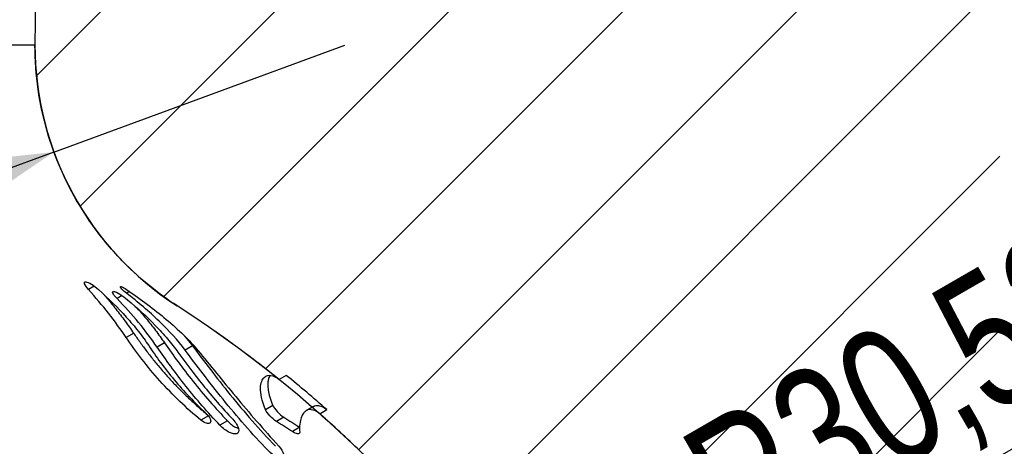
# Model space of a CAD drawing. Header units: millimetres. Extents: x 8 to 586, y 8 to 412.
# Tile 37 of 58: x 225 to 250, y 319 to 330. Entities that reach past the tile are written whole.
import ezdxf

# ---------------------------------------------------------------- set-up
doc = ezdxf.new("R2010")
doc.units = ezdxf.units.MM
for name, color, linetype in [('DETAIL', 3, 'Continuous'), ('DIMENSIONS', 2, 'Continuous'), ('HATCH', 3, 'Continuous')]:
    doc.layers.add(name, color=color, linetype=linetype)
doc.layers.add('OUTLINE', color=7, linetype='Continuous', lineweight=25)
doc.styles.add('SLDTEXTSTYLE0', font='TXT', dxfattribs={"width": 0.75})
doc.dimstyles.new('SLDDIMSTYLE1', dxfattribs={"dimtxt": 3.5, "dimasz": 2, "dimexe": 0, "dimexo": 0.0625, "dimgap": 0.875, "dimtad": 0, "dimtih": 1, "dimtoh": 1, "dimrnd": 1e-09, "dimzin": 12, "dimdsep": 46, "dimtxsty": 'SLDTEXTSTYLE0', "dimsah": 1, "dimcen": 0.09, "dimadec": 0, "dimazin": 3, "dimtfac": 1, "dimtofl": 0, "dimtmove": 0, "dimatfit": 3, "dimfxl": 0, "dimfrac": 2, "dimtolj": 1, "dimtzin": 12, "dimarcsym": 0})
doc.dimstyles.new('SLDDIMSTYLE7', dxfattribs={"dimtxt": 3.5, "dimasz": 2, "dimexe": 0, "dimexo": 0.0625, "dimgap": 0.875, "dimtad": 1, "dimrnd": 1e-09, "dimzin": 12, "dimdsep": 46, "dimtxsty": 'SLDTEXTSTYLE0', "dimsah": 1, "dimcen": 0, "dimadec": 0, "dimazin": 3, "dimtfac": 1, "dimtofl": 0, "dimtmove": 0, "dimatfit": 3, "dimfxl": 0, "dimfrac": 2, "dimtolj": 1, "dimtzin": 12, "dimarcsym": 0})

# ---------------------------------------------------------------- blocks, each defined once
blk = doc.blocks.new('_D_41')
at = {"layer": 'DIMENSIONS'}
for p, q in [((262.919, 389.978), (262.919, 199.684)), ((258.919, 199.684), (253.919, 196.272)), ((258.919, 199.684), (263.919, 199.684)), ((253.919, 196.272), (243.354, 196.272))]:
    blk.add_line(p, q, dxfattribs=at)
blk.add_solid([(262.919, 199.684), (263.419, 201.684), (262.419, 201.684)], dxfattribs=at)
at = {"layer": 'DIMENSIONS', "insert": (263.919, 201.418), "char_height": 3.5, "attachment_point": 1, "style": 'SLDTEXTSTYLE0'}
blk.add_mtext('193,71', dxfattribs=at)
blk = doc.blocks.new('_D_42')
at = {"layer": 'DIMENSIONS'}
for p, q in [((262.919, 199.684), (262.919, 194.072)), ((242.554, 194.072), (263.919, 194.072))]:
    blk.add_line(p, q, dxfattribs=at)
blk.add_solid([(262.919, 194.072), (263.419, 196.072), (262.419, 196.072)], dxfattribs=at)
at = {"layer": 'DIMENSIONS', "insert": (263.919, 195.806), "char_height": 3.5, "attachment_point": 1, "style": 'SLDTEXTSTYLE0'}
blk.add_mtext('195,91', dxfattribs=at)
blk = doc.blocks.new('_D_43')
at = {"layer": 'DIMENSIONS'}
for p, q in [((262.919, 194.072), (262.919, 187.178)), ((258.919, 187.178), (253.919, 184.572)), ((258.919, 187.178), (263.919, 187.178)), ((253.919, 184.572), (242.554, 184.572))]:
    blk.add_line(p, q, dxfattribs=at)
blk.add_solid([(262.919, 187.178), (263.419, 189.178), (262.419, 189.178)], dxfattribs=at)
at = {"layer": 'DIMENSIONS', "insert": (263.919, 188.912), "char_height": 3.5, "attachment_point": 1, "style": 'SLDTEXTSTYLE0'}
blk.add_mtext('205,4', dxfattribs=at)
blk = doc.blocks.new('_D_44')
at = {"layer": 'DIMENSIONS'}
for p, q in [((262.919, 187.178), (262.919, 181.572)), ((243.754, 181.572), (263.919, 181.572))]:
    blk.add_line(p, q, dxfattribs=at)
blk.add_solid([(262.919, 181.572), (263.419, 183.572), (262.419, 183.572)], dxfattribs=at)
at = {"layer": 'DIMENSIONS', "insert": (263.919, 183.306), "char_height": 3.5, "attachment_point": 1, "style": 'SLDTEXTSTYLE0'}
blk.add_mtext('208,41', dxfattribs=at)
blk = doc.blocks.new('_D_45')
at = {"layer": 'DIMENSIONS'}
for p, q in [((262.919, 181.572), (262.919, 163.572)), ((242.097, 163.572), (263.919, 163.572))]:
    blk.add_line(p, q, dxfattribs=at)
blk.add_solid([(262.919, 163.572), (263.419, 165.572), (262.419, 165.572)], dxfattribs=at)
at = {"layer": 'DIMENSIONS', "insert": (263.919, 165.306), "char_height": 3.5, "attachment_point": 1, "style": 'SLDTEXTSTYLE0'}
blk.add_mtext('226,41', dxfattribs=at)
blk = doc.blocks.new('_D_46')
at = {"layer": 'DIMENSIONS'}
for q in [(233.078, 329.184), (213.287, 321.914)]:
    blk.add_line((225.569, 326.426), q, dxfattribs=at)
blk.add_solid([(225.569, 326.426), (223.519, 326.205), (223.864, 325.267)], dxfattribs=at)
at = {"layer": 'DIMENSIONS', "insert": (211.742, 326.12), "char_height": 3.5, "attachment_point": 1, "rotation": 20.1696, "style": 'SLDTEXTSTYLE0'}
blk.add_mtext('R8', dxfattribs=at)
blk = doc.blocks.new('_D_47')
at = {"layer": 'DIMENSIONS'}
for q in [(256.348, 322.261), (212.23, 296.79)]:
    blk.add_line((238.664, 312.051), q, dxfattribs=at)
blk.add_solid([(238.664, 312.051), (240.646, 312.618), (240.146, 313.484)], dxfattribs=at)
at = {"layer": 'DIMENSIONS', "insert": (241.563, 318.928), "char_height": 3.5, "attachment_point": 1, "rotation": 30, "style": 'SLDTEXTSTYLE0'}
blk.add_mtext('R30,52', dxfattribs=at)

msp = doc.modelspace()

# ---------------------------------------------------------------- hatches: boundary and pattern name
at = {"layer": 'HATCH'}
h = msp.add_hatch(dxfattribs=at)
h.set_pattern_fill('ANSI31', color=256, style=0)
edge = h.paths.add_edge_path(flags=0)
edge.add_line((242.35365, 289.38953), (242.35365, 196.27238))
edge.add_arc((240.64115, 196.27238), 1.7125, 320.033787, 360, ccw=False)
edge.add_arc((243.26615, 194.07238), 1.7125, 140.033787, 180)
edge.add_line((241.55365, 194.07238), (241.55365, 193.87238))
edge.add_line((241.55365, 193.87238), (241.65365, 193.87238))
edge.add_line((241.65365, 193.87238), (241.65365, 190.53112))
edge.add_line((241.65365, 190.53112), (241.55365, 190.53112))
edge.add_line((241.55365, 190.53112), (241.55365, 190.27105))
edge.add_line((241.55365, 190.27105), (241.65365, 190.27105))
edge.add_line((241.65365, 190.27105), (241.65365, 189.30434))
edge.add_line((241.65365, 189.30434), (241.55366, 189.30435))
edge.add_line((241.55366, 189.30435), (241.55365, 185.51506))
edge.add_line((241.55365, 185.51506), (241.65365, 185.51506))
edge.add_line((241.65365, 185.51506), (241.65365, 184.57849))
edge.add_line((241.65365, 184.57849), (241.55365, 184.57849))
edge.add_line((241.55365, 184.57849), (241.55365, 184.57238))
edge.add_arc((244.05365, 184.57238), 2.5, 180, 223.602819)
edge.add_arc((240.90365, 181.57238), 1.85, 0, 43.602819, ccw=False)
edge.add_line((242.75365, 181.57238), (242.75365, 176.07238))
edge.add_arc((194.75365, 176.07238), 48, 350.267436, 360, ccw=False)
edge.add_line((242.06281, 167.958), (242.24622, 167.50194))
edge.add_arc((241.41122, 167.16613), 0.9, -43.521978, 21.908132, ccw=False)
edge.add_line((242.06382, 166.54636), (241.72531, 166.18992))
edge.add_arc((194.75365, 176.07238), 48, 344.905213, 348.118718, ccw=False)
edge.add_line((241.09748, 163.57238), (249.98532, 163.57238))
edge.add_line((249.98532, 163.57238), (249.98532, 389.97839))
edge.add_line((249.98532, 389.97839), (220.72865, 389.97839))
edge.add_arc((220.72865, 389.17839), 0.8, 90, 180)
edge.add_line((219.92865, 389.17839), (219.92865, 387.68388))
edge.add_line((219.92865, 387.68388), (222.07865, 362.18388))
edge.add_arc((251.97258, 364.70435), 30, 184.819422, 199.012491)
edge.add_arc((180.81037, 340.18388), 45.26828, 0, 19.012491, ccw=False)
edge.add_arc((201.07865, 340.18388), 25, 349.611142, 360, ccw=False)
edge.add_arc((261.07865, 329.18388), 36, 169.611142, 180)
edge.add_spline(control_points=[(225.07865, 329.18388), (225.07865, 328.40552), (225.30699, 326.90872), (226.06304, 325.22288), (226.81847, 324.1726), (227.65431, 323.25662), (228.27506, 322.76178), (229.4553, 322.0022), (230.34803, 321.37204), (231.16341, 320.733), (231.38184, 320.55694)], knot_values=[0, 0, 0, 0, 0.037975, 0.07595, 0.10073333, 0.113925, 0.1519, 0.1519, 0.2084625, 0.2298468, 0.2298468, 0.2298468, 0.2298468], weights=[1, 1, 1, 1, 1, 1, 1, 1, 1, 1, 1], degree=3, periodic=0)
edge.add_line((231.38184, 320.55694), (231.56646, 320.6649))
edge.add_spline(control_points=[(231.56646, 320.6649), (231.9209, 320.37777), (232.26898, 320.08262), (232.61035, 319.78007)], knot_values=[0.00017341, 0.00017341, 0.00017341, 0.00017341, 0.00154169, 0.00154169, 0.00154169, 0.00154169], weights=[1, 1, 1, 1], degree=3, periodic=0)
edge.add_line((232.61035, 319.78007), (232.42862, 319.6738))
edge.add_spline(control_points=[(232.42862, 319.6738), (232.78681, 319.3577), (233.13139, 319.03896), (233.46378, 318.71724)], knot_values=[0.26534504, 0.26534504, 0.26534504, 0.26534504, 0.30317597, 0.30317597, 0.30317597, 0.30317597], weights=[1, 1, 1, 1], degree=3, periodic=0)
edge.add_line((233.46378, 318.71724), (233.643, 318.82204))
edge.add_spline(control_points=[(233.643, 318.82204), (236.14289, 316.39353), (238.25159, 313.49174), (239.79161, 310.36517)], knot_values=[0.00007158, 0.00007158, 0.00007158, 0.00007158, 0.01052736, 0.01052736, 0.01052736, 0.01052736], weights=[1, 1, 1, 1], degree=3, periodic=0)
edge.add_line((239.79161, 310.36517), (239.61852, 310.26396))
edge.add_spline(control_points=[(239.61852, 310.26396), (239.91277, 309.66587), (240.19017, 309.05256), (240.44832, 308.42661)], knot_values=[0.60521987, 0.60521987, 0.60521987, 0.60521987, 0.66272875, 0.66272875, 0.66272875, 0.66272875], weights=[1, 1, 1, 1], degree=3, periodic=0)
edge.add_line((240.44832, 308.42661), (240.62262, 308.52853))
edge.add_spline(control_points=[(240.62262, 308.52853), (240.8835, 307.89757), (241.1234, 307.25752), (241.34165, 306.61057)], knot_values=[0.01181358, 0.01181358, 0.01181358, 0.01181358, 0.01387009, 0.01387009, 0.01387009, 0.01387009], weights=[1, 1, 1, 1], degree=3, periodic=0)
edge.add_line((241.34165, 306.61057), (241.16533, 306.50747))
edge.add_spline(control_points=[(241.16533, 306.50747), (241.19368, 306.42304), (241.24413, 306.27062), (241.2934, 306.11773), (241.31509, 306.04959)], knot_values=[0.72043827, 0.72043827, 0.72043827, 0.72043827, 0.72793333, 0.73394423, 0.73394423, 0.73394423, 0.73394423], weights=[1, 1, 1, 1, 1], degree=3, periodic=0)
edge.add_line((241.31509, 306.04959), (241.49201, 306.15304))
edge.add_spline(control_points=[(241.49201, 306.15304), (241.60187, 305.8097), (241.70571, 305.46437), (241.80343, 305.11738)], knot_values=[0.00008492, 0.00008492, 0.00008492, 0.00008492, 0.00116529, 0.00116529, 0.00116529, 0.00116529], weights=[1, 1, 1, 1], degree=3, periodic=0)
edge.add_line((241.80343, 305.11738), (241.62499, 305.01304))
edge.add_spline(control_points=[(241.62499, 305.01304), (241.67627, 304.82977), (241.74473, 304.57601), (241.80987, 304.32149), (241.82759, 304.25121)], knot_values=[0.76424046, 0.76424046, 0.76424046, 0.76424046, 0.78022222, 0.78631122, 0.78631122, 0.78631122, 0.78631122], weights=[1, 1, 1, 1, 1], degree=3, periodic=0)
edge.add_line((241.82759, 304.25121), (242.00729, 304.3563))
edge.add_spline(control_points=[(242.00729, 304.3563), (242.07422, 304.09298), (242.13763, 303.82874), (242.19753, 303.56374)], knot_values=[0.00195312, 0.00195312, 0.00195312, 0.00195312, 0.00276813, 0.00276813, 0.00276813, 0.00276813], weights=[1, 1, 1, 1], degree=3, periodic=0)
edge.add_line((242.19753, 303.56374), (242.01636, 303.4578))
edge.add_spline(control_points=[(242.01636, 303.4578), (242.12615, 302.96733), (242.22361, 302.47514), (242.38324, 301.55057), (242.51338, 300.68571), (242.61628, 299.72334), (242.68606, 298.85776), (242.73728, 297.99192), (242.75365, 297.22282), (242.75365, 296.78953)], knot_values=[0.80916932, 0.80916932, 0.80916932, 0.80916932, 0.85146667, 0.85146667, 0.8886, 0.92573333, 0.93406667, 0.96286667, 1, 1, 1, 1], weights=[1, 1, 1, 1, 1, 1, 1, 1, 1, 1], degree=3, periodic=0)
edge.add_line((242.75365, 296.78953), (242.75365, 291.88973))
edge.add_arc((237.75365, 291.88973), 5, 342.540912, 360, ccw=False)
edge.add_line((242.52331, 290.3896), (242.49186, 290.2896))
edge.add_arc((245.35365, 289.38953), 3, 162.540912, 180)

# ---------------------------------------------------------------- linework, layer by layer
at = {"layer": 'DETAIL'}
for p, q in [((226.6099, 322.96381), (226.4621, 322.87738)), ((227.51512, 322.82845), (227.44038, 322.78474)), ((227.32735, 322.72153), (227.19663, 322.64509)), ((227.62686, 321.75178), (227.43523, 321.63973)), ((228.42337, 321.50409), (228.23283, 321.39267)), ((229.14415, 321.4278), (228.95487, 321.31712)), ((231.21749, 319.88963), (231.02854, 319.77915)), ((229.55992, 319.6231), (229.364, 319.50854)), ((231.50617, 319.58468), (231.31716, 319.47416)), ((230.04894, 319.49042), (229.85442, 319.37668)), ((231.91341, 319.32399), (231.72479, 319.2137))]:
    msp.add_line(p, q, dxfattribs=at)
msp.add_open_spline([(225.07865, 329.18388), (225.07865, 329.18388), (225.07028, 329.18388), (225.03263, 329.18388), (224.96993, 329.18388), (224.91149, 329.18388), (224.7852, 329.18388), (224.63863, 329.18388), (224.3146, 329.18388), (223.9279, 329.18388), (223.35941, 329.18388), (222.77619, 329.18388), (222.4561, 329.18388), (222.2368, 329.18388), (222.16374, 329.18388), (222.05229, 329.18388), (221.93894, 329.18388), (221.86211, 329.18388), (221.82339, 329.18388)], degree=3, knots=[0.5, 0.5, 0.5, 0.5, 0.530591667, 0.561183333, 0.591775, 0.622366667, 0.622366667, 0.707583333, 0.722222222, 0.7928, 0.878016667, 0.916666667, 0.963233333, 0.963233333, 0.972425, 0.981616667, 0.990808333, 1, 1, 1, 1], dxfattribs=at)
at = {"layer": 'OUTLINE'}
for p, q in [((231.56646, 320.6649), (231.38184, 320.55695)), ((232.2652, 319.86061), (232.08088, 319.75283)), ((232.42862, 319.67381), (232.61035, 319.78007))]:
    msp.add_line(p, q, dxfattribs=at)
for centre, radius, start, end in [((261.07865, 329.18388), 36, 169.611142, 180), ((233.07836, 329.18388), 7.99971, 180, 237.235516), ((212.23004, 296.78953), 30.52362, 0, 57.235516)]:
    msp.add_arc(centre, radius, start, end, dxfattribs=at)
for points, knots in [([(231.38184, 320.55694), (231.16341, 320.733), (230.34803, 321.37204), (229.4553, 322.0022), (228.27506, 322.76178), (227.65431, 323.25662), (226.81847, 324.1726), (226.06304, 325.22288), (225.30699, 326.90872), (225.07865, 328.40552), (225.07865, 329.18388)], [0, 0, 0, 0, 0.021384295, 0.077946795, 0.077946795, 0.115921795, 0.129113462, 0.153896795, 0.191871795, 0.229846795, 0.229846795, 0.229846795, 0.229846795]), ([(226.4621, 322.87738), (226.41032, 322.93519), (226.37357, 322.9902), (226.34955, 323.06343), (226.36233, 323.08121), (226.42604, 323.07543), (226.47656, 323.05276), (226.59239, 322.98085), (226.65813, 322.93149), (226.71885, 322.8767)], [0, 0, 0, 0, 0.25, 0.25, 0.5, 0.5, 0.75, 0.75, 1, 1, 1, 1]), ([(226.71885, 322.8767), (226.97504, 322.64553), (227.21533, 322.41037), (227.54547, 322.04652), (227.65083, 321.92277), (227.84488, 321.67688), (227.9342, 321.55412), (228.01513, 321.43129)], [0, 0, 0, 0, 0.5, 0.5, 0.75, 0.75, 1, 1, 1, 1]), ([(227.19663, 322.64509), (227.14112, 322.70219), (227.10094, 322.75509), (227.07362, 322.82273), (227.08688, 322.83677), (227.15518, 322.82363), (227.20959, 322.79742), (227.33365, 322.72074), (227.40376, 322.67014), (227.46891, 322.61519)], [0, 0, 0, 0, 0.25, 0.25, 0.5, 0.5, 0.75, 0.75, 1, 1, 1, 1]), ([(227.44038, 322.78474), (227.39374, 322.821), (227.35032, 322.85853), (227.29093, 322.92165), (227.27776, 322.94487), (227.28974, 322.96091), (227.31425, 322.954), (227.38381, 322.91802), (227.42883, 322.88932), (227.47605, 322.85597)], [0, 0, 0, 0, 0.25, 0.25, 0.5, 0.5, 0.75, 0.75, 1, 1, 1, 1]), ([(227.47605, 322.85597), (227.64386, 322.73743), (227.81343, 322.6195), (228.14569, 322.37099), (228.31162, 322.24055), (228.62674, 321.97592), (228.77533, 321.84247), (229.05199, 321.57177), (229.18075, 321.43351), (229.29183, 321.29846)], [0, 0, 0, 0, 0.25, 0.25, 0.5, 0.5, 0.75, 0.75, 1, 1, 1, 1]), ([(226.86322, 322.74305), (226.88008, 322.72381), (226.98509, 322.604), (227.16632, 322.3787), (227.4063, 322.06769), (227.55334, 321.85708), (227.62686, 321.75178)], [0, 0, 0, 0, 0.05961006, 0.37127818, 0.68563913, 1, 1, 1, 1]), ([(228.95487, 321.31712), (228.77008, 321.56568), (228.54458, 321.81355), (228.02461, 322.31155), (227.73991, 322.55192), (227.44038, 322.78474)], [0, 0, 0, 0, 0.5, 0.5, 1, 1, 1, 1]), ([(227.46891, 322.61519), (227.72531, 322.39893), (227.96556, 322.17887), (228.29623, 321.83892), (228.40185, 321.72342), (228.59669, 321.4943), (228.68655, 321.3801), (228.76824, 321.26606)], [0, 0, 0, 0, 0.5, 0.5, 0.75, 0.75, 1, 1, 1, 1]), ([(227.70682, 322.40888), (227.78495, 322.32006), (227.9547, 322.12707), (228.19489, 321.82494), (228.34721, 321.61104), (228.42337, 321.50409)], [0, 0, 0, 0, 0.29891581, 0.64946222, 1, 1, 1, 1]), ([(229.364, 319.50854), (229.1775, 319.6617), (228.99587, 319.82297), (228.64232, 320.16187), (228.46873, 320.34144), (228.13992, 320.70813), (227.98585, 320.89363), (227.69621, 321.26693), (227.5599, 321.45593), (227.43523, 321.63973)], [0, 0, 0, 0, 0.25, 0.25, 0.5, 0.5, 0.75, 0.75, 1, 1, 1, 1]), ([(227.62686, 321.75178), (227.68062, 321.67427), (227.78813, 321.51925), (227.96613, 321.27963), (228.15676, 321.03707), (228.35857, 320.79572), (228.56822, 320.56036), (228.7861, 320.3304), (229.01338, 320.10596), (229.26316, 319.87348), (229.43891, 319.72543), (229.53441, 319.64499)], [0, 0, 0, 0, 0.10709495, 0.21419096, 0.32444269, 0.43469844, 0.54178523, 0.64887614, 0.75894964, 0.86902892, 1, 1, 1, 1]), ([(228.94238, 321.67812), (228.96546, 321.65149), (229.03825, 321.5675), (229.10118, 321.48449), (229.14415, 321.4278)], [0, 0, 0, 0, 0.31706237, 1, 1, 1, 1]), ([(228.01513, 321.43129), (228.10885, 321.28906), (228.21006, 321.14387), (228.42866, 320.84929), (228.54685, 320.69894), (228.92376, 320.24977), (229.1979, 319.96103), (229.49061, 319.69109)], [0, 0, 0, 0, 0.25, 0.25, 0.5, 0.5, 1, 1, 1, 1]), ([(229.85442, 319.37667), (229.53779, 319.70757), (229.2453, 320.04571), (228.83742, 320.5586), (228.70632, 320.73096), (228.45971, 321.06706), (228.3433, 321.2319), (228.23283, 321.39267)], [0, 0, 0, 0, 0.5, 0.5, 0.75, 0.75, 1, 1, 1, 1]), ([(228.42337, 321.50408), (228.64509, 321.18303), (228.88867, 320.84861), (229.29713, 320.33642), (229.44105, 320.16337), (229.73731, 319.8236), (229.89045, 319.6558), (230.04894, 319.49042)], [0, 0, 0, 0, 0.5, 0.5, 0.75, 0.75, 1, 1, 1, 1]), ([(231.09669, 318.72217), (230.67954, 319.15875), (230.29389, 319.60282), (229.75242, 320.27015), (229.58015, 320.49026), (229.25523, 320.91446), (229.10148, 321.11992), (228.95487, 321.31712)], [0, 0, 0, 0, 0.5, 0.5, 0.75, 0.75, 1, 1, 1, 1]), ([(229.14415, 321.4278), (229.43784, 321.03367), (229.75877, 320.60876), (230.30081, 319.94214), (230.4899, 319.7173), (230.87919, 319.27341), (231.08047, 319.05297), (231.28914, 318.83471)], [0, 0, 0, 0, 0.5, 0.5, 0.75, 0.75, 1, 1, 1, 1]), ([(229.29183, 321.29846), (229.59706, 320.92739), (229.91788, 320.53), (230.43641, 319.9077), (230.61657, 319.69468), (230.98619, 319.26793), (231.1755, 319.05433), (231.36998, 318.84117)], [0, 0, 0, 0, 0.5, 0.5, 0.75, 0.75, 1, 1, 1, 1]), ([(228.76824, 321.26606), (228.96268, 320.99463), (229.17607, 320.70993), (229.53127, 320.26989), (229.65626, 320.12027), (229.91367, 319.82418), (230.04655, 319.67706), (230.18394, 319.53119)], [0, 0, 0, 0, 0.5, 0.5, 0.75, 0.75, 1, 1, 1, 1]), ([(231.02854, 319.77915), (230.93442, 320.01701), (230.89673, 320.19682), (230.9015, 320.40264), (230.91463, 320.4597), (230.94926, 320.55061), (230.97109, 320.5847), (231.04573, 320.65982), (231.10671, 320.67477), (231.23673, 320.65366), (231.30767, 320.61673), (231.38184, 320.55694)], [0, 0, 0, 0, 0.25, 0.25, 0.375, 0.375, 0.5, 0.5, 0.75, 0.75, 1, 1, 1, 1]), ([(231.14442, 320.66693), (231.13458, 320.64799), (231.11398, 320.60835), (231.09257, 320.52337), (231.08493, 320.41714), (231.09823, 320.28082), (231.13588, 320.1106), (231.19015, 319.96365), (231.21749, 319.88963)], [0, 0, 0, 0, 0.14357543, 0.30040801, 0.46048075, 0.62051012, 0.80885881, 1, 1, 1, 1]), ([(231.31716, 319.47416), (231.25943, 319.51083), (231.19695, 319.56217), (231.08858, 319.67562), (231.04603, 319.73496), (231.02854, 319.77915)], [0, 0, 0, 0, 0.5, 0.5, 1, 1, 1, 1]), ([(231.21749, 319.88963), (231.23501, 319.84556), (231.27793, 319.7859), (231.38528, 319.67348), (231.44854, 319.62135), (231.50617, 319.58468)], [0, 0, 0, 0, 0.5, 0.5, 1, 1, 1, 1]), ([(232.42862, 319.6738), (232.3769, 319.71944), (232.31655, 319.75444), (232.19547, 319.78687), (232.13534, 319.78404), (232.03033, 319.72389), (231.98531, 319.66665), (231.93558, 319.52605), (231.92163, 319.4703), (231.9077, 319.34474), (231.90684, 319.27442), (231.91213, 319.19615)], [0, 0, 0, 0, 0.25, 0.25, 0.5, 0.5, 0.75, 0.75, 0.875, 0.875, 1, 1, 1, 1]), ([(232.2653, 319.86044), (232.26548, 319.8606), (232.285, 319.87717), (232.33068, 319.88619), (232.41187, 319.88913), (232.51102, 319.85636), (232.57724, 319.8055), (232.61035, 319.78007)], [0, 0, 0, 0, 0.00185405, 0.19905758, 0.39615129, 0.69804262, 1, 1, 1, 1]), ([(229.49061, 319.69109), (229.53875, 319.6467), (229.58053, 319.59224), (229.62153, 319.49836), (229.62038, 319.46051), (229.56473, 319.40039), (229.4628, 319.4274), (229.364, 319.50854)], [0, 0, 0, 0, 0.25, 0.25, 0.5, 0.5, 1, 1, 1, 1]), ([(230.18394, 319.53119), (230.26013, 319.45029), (230.31766, 319.35999), (230.35446, 319.22194), (230.3348, 319.17563), (230.24519, 319.14368), (230.17589, 319.15629), (230.0196, 319.23212), (229.93147, 319.29616), (229.85442, 319.37667)], [0, 0, 0, 0, 0.25, 0.25, 0.5, 0.5, 0.75, 0.75, 1, 1, 1, 1]), ([(230.04894, 319.49042), (230.08327, 319.45766), (230.15181, 319.39226), (230.25286, 319.32421), (230.30884, 319.3024), (230.33276, 319.29307)], [0, 0, 0, 0, 0.36490589, 0.72861248, 1, 1, 1, 1]), ([(231.91213, 319.19615), (231.91426, 319.16469), (231.89448, 319.15104), (231.8259, 319.15859), (231.7784, 319.17921), (231.72479, 319.21369)], [0, 0, 0, 0, 0.5, 0.5, 1, 1, 1, 1]), ([(231.36998, 318.84117), (231.4332, 318.77188), (231.48052, 318.69618), (231.51163, 318.58178), (231.49632, 318.54394), (231.42274, 318.51967), (231.3657, 318.53191), (231.23507, 318.59907), (231.16179, 318.65404), (231.09669, 318.72217)], [0, 0, 0, 0, 0.25, 0.25, 0.5, 0.5, 0.75, 0.75, 1, 1, 1, 1])]:
    msp.add_open_spline(points, degree=3, knots=knots, dxfattribs=at)
for points in [[(227.43523, 321.63973), (227.14877, 322.06203), (226.82331, 322.47408), (226.4621, 322.87738)], [(228.23283, 321.39267), (227.93842, 321.82113), (227.59195, 322.23844), (227.19663, 322.64509)], [(232.61035, 319.78007), (232.26901, 320.08259), (231.9211, 320.3776), (231.56646, 320.6649)], [(231.50617, 319.58468), (231.64222, 319.49814), (231.77798, 319.41125), (231.91341, 319.32399)], [(233.46378, 318.71724), (233.13139, 319.03896), (232.78681, 319.3577), (232.42862, 319.6738)], [(231.72479, 319.21369), (231.58923, 319.30087), (231.45334, 319.38768), (231.31716, 319.47416)]]:
    msp.add_open_spline(points, degree=3, dxfattribs=at)

# ---------------------------------------------------------------- dimensions: what is measured, and where the dimension line sits
at = {"layer": 'DIMENSIONS'}
for feature_location, offset, picture, middle in [((241.09748, 163.57238), (22.82176, 0), '_D_45', (271.03105, 163.57238)), ((241.55365, 194.07238), (22.36559, 0), '_D_42', (271.03105, 194.07238)), ((241.55365, 184.57238), (22.36559, 2.6057), '_D_43', (269.73799, 187.17808)), ((242.35365, 196.27238), (21.56559, 3.41181), '_D_41', (271.03105, 199.68419)), ((242.75365, 181.57238), (21.16559, 0), '_D_44', (271.03105, 181.57238))]:
    dim = msp.add_ordinate_dim(feature_location=feature_location, offset=offset, dtype=0, origin=(249.98532, 389.97839), dimstyle='SLDDIMSTYLE1', dxfattribs=at)
    dim.commit()
    dim.dimension.update_dxf_attribs({"geometry": picture, "text_midpoint": middle})
for center, mpoint, picture, middle in [((233.07836, 329.18388), (225.56922, 326.42558), '_D_46', (215.63925, 322.77805)), ((212.23004, 296.78953), (238.66426, 312.05134), '_D_47', (250.15823, 318.68739))]:
    dim = msp.add_radius_dim(center=center, mpoint=mpoint, dimstyle='SLDDIMSTYLE7', dxfattribs=at)
    dim.commit()
    dim.dimension.update_dxf_attribs({"geometry": picture, "text_midpoint": middle, "dimtype": 164})

doc.saveas('drawing.dxf')
